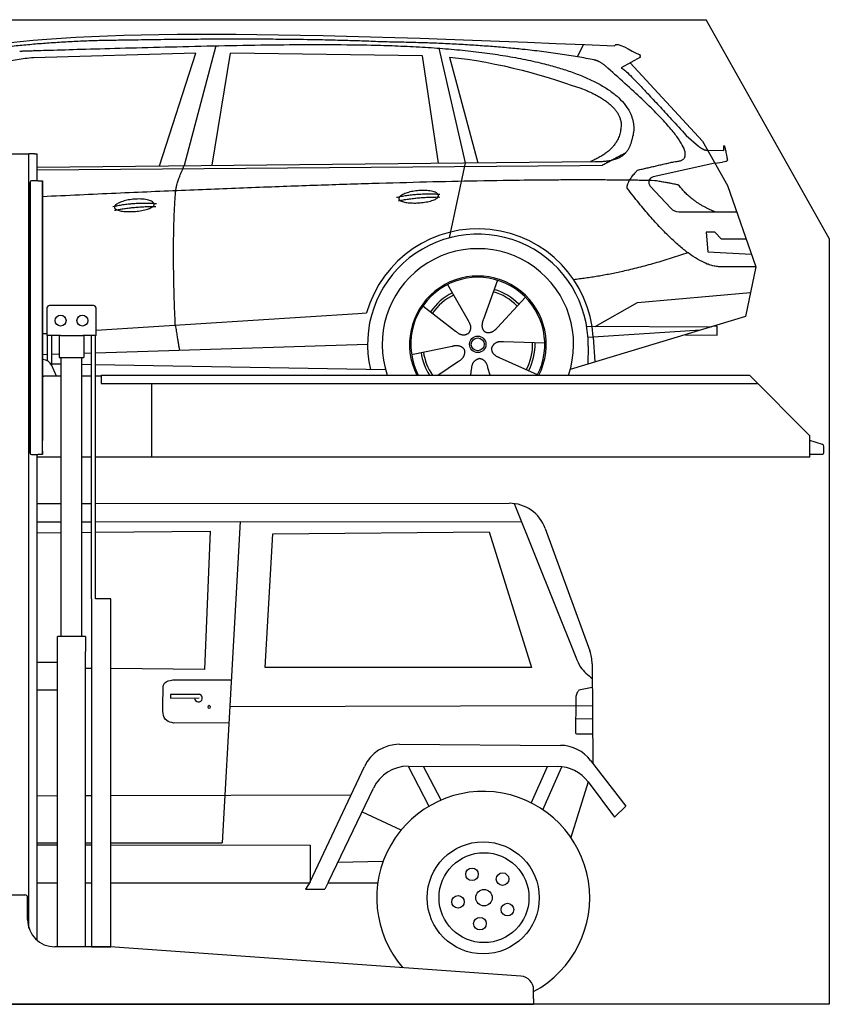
# Model space of a CAD drawing. Header units: millimetres. Extents: x 200 to 5400, y -200 to 3400.
# Tile 2 of 2: x 2440 to 5400, y -200 to 3400. Entities that reach past the tile are written whole.
import ezdxf

# ---------------------------------------------------------------- set-up
doc = ezdxf.new("R2010")
doc.units = ezdxf.units.MM
doc.layers.add('Car', color=10, linetype='Continuous')

msp = doc.modelspace()

# ---------------------------------------------------------------- linework, layer by layer
for p, q in [((5400, 2600), (4950, 3400)), ((2274.1, 2910), (2464.1, 2910)), ((2464.1, 2910), (2474.1, 2910)), ((2479.1, 2910), (2474.1, 2910)), ((2474.1, 78.8), (2474.1, 2910)), ((2494.1, 2910), (2479.1, 2910)), ((2494.1, 2910), (2504.1, 2910)), ((2504.1, 2811), (2504.1, 2910)), ((2507.1, 2811), (2483.1, 2811)), ((2507.1, 2811), (2523.1, 2811)), ((2523.1, 2811), (2523.1, 1861)), ((2523.1, 1822), (2523.1, 2810)), ((2478.1, 2806), (2478.1, 1816)), ((2478.1, 1815), (2478.1, 2805)), ((2539.6, 2345), (2539.6, 2245)), ((2709.6, 2355), (2549.6, 2355)), ((2719.6, 2245), (2719.6, 2345)), ((2588.8, 2245), (2539.6, 2245)), ((2542, 2152.7), (2542, 2245)), ((2557.1, 2136.4), (2557.1, 2245)), ((2584.6, 2245), (2584.6, 2165)), ((2588.8, 2245), (2670.4, 2245)), ((2719.6, 2245), (2670.4, 2245)), ((2674.6, 2245), (2674.6, 2165)), ((2702.1, 1283), (2702.1, 2245)), ((2717.2, 1283), (2717.2, 2245)), ((2584.6, 2165), (2674.6, 2165)), ((2592.1, 1145), (2592.1, 2165)), ((2667.1, 1145), (2667.1, 2165)), ((2525.2, 2157), (2523.1, 2157)), ((2574.3, 2097), (2557.2, 2136)), ((2523.1, 2097), (2528.1, 2097)), ((2592.1, 2097), (2528.1, 2097)), ((2702.1, 2097), (2667.1, 2097)), ((2738.1, 2097), (2717.2, 2097)), ((2738.1, 2100), (5108.6, 2100)), ((2738.1, 2100), (2738.1, 2070)), ((5108.6, 2100), (5328.6, 1878.1)), ((2738.1, 2070), (5138.3, 2070)), ((2923.1, 1800), (2923.1, 2070)), ((5328.6, 1800), (5328.6, 1878.1)), ((2483.1, 1810), (2507.1, 1810)), ((2504.1, 34), (2504.1, 1810)), ((2523.1, 1810), (2507.1, 1810)), ((2523.1, 1810), (2523.1, 1822)), ((2523.1, 1822), (2523.1, 1811)), ((2592.1, 1800), (2504.1, 1800)), ((2702.1, 1800), (2667.1, 1800)), ((5328.6, 1800), (2717.2, 1800)), ((2773.6, 1283), (2719.6, 1283)), ((2680.8, 1145), (2578.3, 1145)), ((2578.3, 10), (2578.3, 1145)), ((2680.8, 1145), (2680.8, 1090)), ((2680.8, 950), (2680.8, 1090)), ((2578.3, 1050), (2504.1, 1050)), ((2578.3, 942), (2578.3, 1058)), ((2504.1, 950), (2578.3, 950)), ((2680.8, 10), (2680.8, 950)), ((2279.1, 200), (2459.1, 200)), ((2469.1, 110), (2469.1, 190)), ((2767.3, 10), (2569.1, 10)), ((4272.6, -96.7), (2770.8, 9.9)), ((4319.1, -180), (4319.1, -146.6)), ((1994.1, -200), (3024.1, -200)), ((3024.1, -200), (4054.1, -200)), ((4054.1, -200), (4319.1, -200)), ((4319.1, -180), (4319.1, -200))]:
    msp.add_line(p, q)
for points in [[(1500, 3400), (4950, 3400)], [(5400, 2600), (5400, -200), (200, -200), (200, 2900)], [(2702.1, 1283), (2702.1, 10), (2773.6, 10), (2773.6, 1283)], [(2773.6, 1283), (2717.2, 1283)]]:
    msp.add_lwpolyline(points)
msp.add_lwpolyline([(5328.6, 1811), (5372.6, 1811, 0.414214), (5380.6, 1819), (5380.6, 1839.2, 0.32492), (5375, 1846.8), (5328.6, 1861.9)], format="xyb")
for centre in [(2589.6, 2300), (2669.6, 2300)]:
    msp.add_circle(centre, 20)
for centre, radius, start, end in [((2483.1, 2806), 5, 90, 180), ((2549.6, 2345), 10, 90, 180), ((2709.6, 2345), 10, 0, 90), ((2525.2, 2122), 35, 23.6294, 90), ((2483.1, 1815), 5, 180, 270), ((2459.1, 190), 10, 0, 90), ((2569.1, 110), 100, 180, 270), ((2767.3, -40), 50, 85.9407, 90), ((4269.1, -146.6), 50, 0, 85.9407)]:
    msp.add_arc(centre, radius, start, end)
at = {"layer": 'Car'}
for p, q in [((3084, 3278.1), (2490.4, 3260.8)), ((2951.8, 2865.7), (3084, 3278.1)), ((3157.2, 3304.5), (3041.8, 2866.6)), ((3143.5, 2867.6), (3210.6, 3277.4)), ((3912.3, 3267.5), (3210.6, 3277.4)), ((3971.9, 3295.8), (4069, 2876.5)), ((4479.2, 3264.2), (4501.6, 3308.9)), ((3971.8, 2875.6), (3912.3, 3267.5)), ((4011.9, 3263.3), (4115, 2877)), ((4709.2, 3262.6), (4639.1, 3223.4)), ((4672.3, 3242), (4936.7, 2956)), ((4876.4, 2977.1), (4922, 2937.3)), ((4936.7, 2956), (5027.3, 2793.9)), ((4950.4, 2922.9), (5014.8, 2922)), ((2504.1, 2861.4), (4543.4, 2881.1)), ((2504.1, 2851.4), (4488, 2867.1)), ((4069, 2876.5), (4010.6, 2602.3)), ((4488, 2867.1), (4570.8, 2868.6)), ((4982, 2875), (4755.6, 2825)), ((4982, 2875), (5009.7, 2879)), ((4745.2, 2791.9), (4820.3, 2710.7)), ((5027.3, 2793.9), (5131.7, 2496.2)), ((4849.5, 2697.9), (5061.3, 2697.1)), ((4982, 2623), (4949.4, 2623)), ((4949.4, 2623), (4956.2, 2551.5)), ((5005.8, 2597.2), (4982, 2623)), ((5096.3, 2597.2), (5005.8, 2597.2)), ((4956.2, 2551.5), (5115.3, 2543)), ((5131.7, 2496.2), (5014.8, 2496.7)), ((5131.7, 2496.2), (5093.8, 2314.3)), ((4004.6, 2432), (4079.2, 2300.3)), ((4186.7, 2447.4), (4135.2, 2305)), ((4288.8, 2385.7), (4186.6, 2274)), ((4698.8, 2365.6), (5112.2, 2402.8)), ((3914.3, 2354), (4033.8, 2261)), ((4543.5, 2278.8), (4698.8, 2365.6)), ((2719.6, 2264.6), (3676, 2325.6)), ((3676, 2325.6), (3708.4, 2327.7)), ((5093.8, 2314.3), (4453.1, 2121.5)), ((4513.1, 2278.9), (4970.6, 2277.2)), ((4990.3, 2278.9), (4976.9, 2279.1)), ((4989.8, 2246.2), (4990.3, 2278.9)), ((2523.1, 2252.1), (2539.6, 2253.1)), ((4537, 2239.6), (4517.8, 2238.4)), ((4928.7, 2264.6), (4537, 2239.6)), ((4537, 2239.6), (4542.9, 2148.5)), ((4874, 2248.1), (4989.8, 2246.2)), ((2717.2, 2182.1), (3712.2, 2213.1)), ((3872.6, 2176), (4021, 2206.3)), ((4359.8, 2217.2), (4208.4, 2222.1)), ((4518.5, 2205.9), (4517.5, 2140.8)), ((2523.1, 2176.1), (2542, 2176.7)), ((2557.1, 2177.2), (2584.6, 2178)), ((2674.6, 2180.8), (2702.1, 2181.7)), ((4332.6, 2101), (4194.7, 2163.7)), ((2557.1, 2142.1), (2592.1, 2141.5)), ((2667.1, 2140.3), (2702.1, 2139.7)), ((2717.2, 2139.4), (3777.3, 2121.5)), ((3969.1, 2100), (4044.3, 2151)), ((4160, 2100), (4152.2, 2126.9)), ((4089.9, 2100), (4092.4, 2121.9)), ((2504.1, 1631.2), (2592.1, 1631.3)), ((2667.1, 1631.3), (2702.1, 1631.3)), ((2717.2, 1631.3), (4230, 1631.9)), ((4248.3, 1630.7), (4473.5, 1069)), ((2504.1, 1563.8), (2592.1, 1564)), ((2667.1, 1564.1), (2702.1, 1564.1)), ((2717.2, 1564.1), (3245.6, 1564.8)), ((3245.6, 1564.8), (3180.9, 390.5)), ((3245.6, 1564.8), (4274.9, 1564.3)), ((2504.1, 1523.9), (2592.1, 1524.8)), ((2667.1, 1525.6), (2702.1, 1525.9)), ((2717.2, 1526.1), (3136.5, 1530.2)), ((3136.5, 1530.2), (3115.2, 1024.7)), ((3337.9, 1030.9), (3366, 1520.1)), ((3366, 1520.1), (4156.5, 1528)), ((4156.5, 1528), (4311.6, 1031.3)), ((4361.6, 1539.7), (4524.4, 1092)), ((4532.9, 1045.2), (4535.4, 681.7)), ((2702.1, 1028.1), (2680.8, 1028.3)), ((3115.2, 1024.7), (2773.6, 1027.5)), ((4311.6, 1031.3), (3337.9, 1030.9)), ((3032.6, 986.8), (3213.8, 986.7)), ((2963.5, 899.8), (2964.1, 950.2)), ((4533.5, 958.5), (4484.9, 948)), ((3098.2, 933.3), (2992, 933.1)), ((2992, 933.1), (2992.1, 919.1)), ((2992.1, 919.1), (3096.3, 920)), ((4472.9, 908.1), (4472.7, 795.8)), ((4472.9, 891.8), (3208.3, 887.4)), ((4472.9, 891.8), (4534, 892)), ((3205.1, 829), (3003.1, 828.4)), ((4472.7, 844.3), (4534.3, 844.4)), ((4477.8, 789.2), (4534.7, 788.8)), ((3828.1, 750.6), (4417.5, 746.7)), ((4527.5, 692), (4655.9, 524.9)), ((3502.5, 247.7), (3700.3, 670)), ((3860.1, 670.3), (4406.3, 669.6)), ((3860.1, 670.3), (3935.9, 525)), ((3915.1, 670.2), (3980.2, 547.3)), ((4310.5, 535.8), (4369.2, 669.6)), ((4352.9, 510.6), (4422.1, 668.7)), ((4518.3, 613.2), (4455.3, 410)), ((4518.3, 613.2), (4614.5, 484.2)), ((3569.7, 247.8), (3733.7, 590.7)), ((2504.1, 562.7), (2578.3, 562.9)), ((2680.8, 563.1), (2702.1, 563.1)), ((2773.6, 563.3), (3651.3, 565.4)), ((4614.5, 484.2), (4655.9, 524.9)), ((3692.1, 503.8), (3833.3, 437.6)), ((2504.1, 390.5), (2578.3, 390.5)), ((2504.1, 382.8), (2578.3, 382.7)), ((2680.8, 390.5), (2702.1, 390.5)), ((2680.8, 382.6), (2702.1, 382.6)), ((2773.6, 390.5), (3180.9, 390.5)), ((2773.6, 382.5), (3502.3, 381.7)), ((3502.3, 381.7), (3502.2, 247.3)), ((3603.8, 319.2), (3767.5, 322.8)), ((2504.1, 244.5), (2578.3, 244.5)), ((2680.8, 244.4), (2702.1, 244.4)), ((2773.6, 244.3), (3500, 243.8)), ((3502.5, 247.7), (3485.3, 221)), ((3485.3, 221), (3556, 220.9)), ((3569.7, 247.8), (3556, 220.9)), ((3567.6, 243.7), (3747.7, 243.6))]:
    msp.add_line(p, q, dxfattribs=at)
for centre, radius in [((4114.8, 2213.2), 30.1), ((4114.8, 2213.2), 23.6), ((4134.7, 189.2), 204.9), ((4137.6, 189.8), 164.4), ((4093.9, 275.4), 22.9), ((4205.5, 257.8), 22.9), ((4137.6, 189.8), 30), ((4042.7, 174.6), 22.9), ((4223.3, 146.3), 22.9), ((4122.7, 94.9), 22.9)]:
    msp.add_circle(centre, radius, dxfattribs=at)
for centre, radius, start, end in [((4759.9, 2805.5), 20, 102.4358, 222.7473), ((4849.7, 2737.9), 40, 222.7473, 269.7861), ((4115.2, 2212.7), 422.7, 3.6504, 164.2126), ((4115.2, 2212.7), 403.4, 359.0315, 193.1146), ((4115.2, 2212.7), 350, 341.2168, 198.7832), ((4115.2, 2212.7), 250, 333.206, 206.794), ((4114.8, 2213.2), 245, 332.4767, 207.5233), ((4114.8, 2213.2), 209.6, 44.262, 73.3995), ((4114.8, 2213.2), 209.6, 116.262, 145.3995), ((4114.8, 2213.2), 200.6, 116.1152, 145.5463), ((4114.8, 2213.2), 200.6, 44.1152, 73.5463), ((4114.8, 2213.2), 200.6, 332.1152, 1.5463), ((4114.8, 2213.2), 209.6, 332.262, 1.3995), ((4114.8, 2213.2), 209.6, 188.262, 212.6874), ((4114.8, 2213.2), 200.6, 188.1152, 214.3503), ((4230, 1491.9), 140, 19.9887, 90.021), ((4392.9, 1044.2), 140, 0.4062, 19.9887), ((3093.8, 920), 14, 180.4812, 72.5192), ((3827.1, 610.6), 140, 89.6179, 154.9024), ((4416.5, 606.7), 140, 37.5358, 89.6179), ((3860, 530.3), 140, 89.9276, 154.4397), ((4406.1, 529.6), 140, 36.6876, 89.9276), ((4134.7, 189.2), 389.2, 298.2675, 220.9867)]:
    msp.add_arc(centre, radius, start, end, dxfattribs=at)
msp.add_ellipse((3133, 887.5), major_axis=(-0.19, 5.97), ratio=0.549171, dxfattribs=at)
for points, degree in [([(2270.5, 3297.3), (2682.4, 3368.9), (3442.6, 3356.4), (4615.1, 3303.9)], 3), ([(2801, 3324.6), (2558.1, 3322.3), (2329, 3292.3)], 2), ([(3765.2, 3318.8), (3416.8, 3335), (2801, 3324.6)], 2), ([(4540.8, 3252.8), (4239.6, 3312.7), (3765.2, 3318.8)], 2), ([(4615.1, 3303.9), (4623.5, 3323.3), (4670.9, 3286.6), (4708.4, 3271.1)], 3), ([(2490.4, 3260.8), (2265.4, 3241.7), (2130.9, 3108.9)], 2), ([(4011.9, 3263.3), (4183.7, 3246.7), (4379.8, 3192), (4513.1, 3140.6)], 3), ([(4590.5, 3222.4), (4564.5, 3248.1), (4540.8, 3252.8)], 2), ([(4709.2, 3262.6), (4710.8, 3264.2), (4706.3, 3266.4), (4710.9, 3270.1), (4708.4, 3271.1)], 4), ([(4836.1, 2881.5), (4976.8, 2886.5), (4590.5, 3222.4)], 2), ([(4639.1, 3223.4), (4643.3, 3234.1), (4876.4, 2977.1)], 2), ([(4513.1, 3140.6), (4628.8, 3090.7), (4638.5, 3024.6)], 2), ([(4638.5, 3024.6), (4644.1, 2930.1), (4526.8, 2881)], 2), ([(4543.4, 2881.1), (4593.5, 2881.6), (4661.2, 2884), (4674.2, 2933.8), (4682.5, 2977.1)], 4), ([(4922, 2937.3), (4930.3, 2930), (4948.1, 2920), (4952.7, 2922.5), (4954.6, 2924)], 4), ([(5014.8, 2922), (5012.9, 2970), (5027.3, 2886.7)], 2), ([(4570.8, 2868.6), (4601.2, 2884.9), (4656.8, 2914.7)], 2), ([(4698.9, 2850.1), (4836.1, 2881.5)], 1), ([(5027.3, 2886.7), (5027.6, 2883), (5019.8, 2880.4), (5009.7, 2879)], 3), ([(3010.7, 2774.4), (3013.6, 2805.4), (3041.8, 2866.6)], 2), ([(4661.2, 2783.7), (4658.9, 2807.9), (4698.9, 2850.1)], 2), ([(4762.7, 2811.4), (4094.6, 2827), (2523.1, 2752.6)], 2), ([(4850.6, 2793.9), (4849.3, 2796.9), (4762.7, 2811.4)], 2), ([(3009, 2283.1), (2995.4, 2596.3), (3010.7, 2774.4)], 2), ([(5014.8, 2496.7), (4891.8, 2483.9), (4661.2, 2783.7)], 2), ([(4982, 2697.4), (4896.4, 2732.5), (4850.6, 2793.9)], 2), ([(3817.3, 2750.7), (3892.7, 2767.6), (3976.2, 2761.8)], 2), ([(3824.5, 2737.9), (3898.5, 2752.5), (3976.4, 2751.7)], 2), ([(2781.1, 2717), (2856.6, 2733.9), (2940.1, 2728.1)], 2), ([(2786.2, 2703.2), (2860.2, 2717.8), (2938.1, 2717)], 2), ([(4882.9, 2548), (4658.2, 2470.6), (4465.4, 2449.4)], 2), ([(4135.2, 2305), (4130.7, 2292.5), (4126.8, 2278.4), (4131.1, 2264.6), (4141.9, 2258.1)], 4), ([(3009, 2283.1), (3019.2, 2218.2), (3024.2, 2191.7)], 2), ([(4079.2, 2300.3), (4097.2, 2273.9), (4080.5, 2252.9)], 2), ([(4186.6, 2274), (4177.6, 2264.1), (4167, 2254.1), (4152.7, 2251.6), (4141.9, 2258.1)], 4), ([(4033.8, 2261), (4057.3, 2239.4), (4080.5, 2252.9)], 2), ([(4021, 2206.3), (4051.7, 2215.3), (4066.4, 2192.9)], 2), ([(4194.7, 2163.7), (4164.6, 2174.4), (4165.9, 2201.3)], 2), ([(4208.4, 2222.1), (4176.7, 2225.9), (4165.9, 2201.3)], 2), ([(4044.3, 2151), (4072.1, 2166.6), (4066.4, 2192.9)], 2), ([(4092.4, 2121.9), (4093.3, 2153.8), (4119.2, 2160.9)], 2), ([(4152.2, 2126.9), (4145.9, 2158.3), (4119.2, 2160.9)], 2)]:
    msp.add_open_spline(points, degree=degree, dxfattribs=at)
for points, degree, knots in [([(2440.2, 3285.2), (2467.1, 3286.2), (2606.1, 3290.6), (3627.3, 3320.1), (4247.6, 3319.3), (4718, 3163.7), (4682.5, 2977.1)], 4, [0.0821318, 0.0821318, 0.0821318, 0.0821318, 0.0821318, 0.258851, 0.508851, 1, 1, 1, 1, 1]), ([(3826.2, 2745.4), (3825.3, 2753.6), (3846.3, 2770), (3929, 2790.1), (4022, 2757), (3935.7, 2725.4), (3850.9, 2726.1), (3827.1, 2737.2), (3826.2, 2745.4)], 5, [0, 0, 0, 0, 0, 0, 0.300106, 0.500106, 0.700106, 1, 1, 1, 1, 1, 1]), ([(2786.2, 2713.9), (2785.3, 2722.1), (2806.3, 2738.4), (2889, 2758.6), (2982, 2725.5), (2895.7, 2693.9), (2810.9, 2694.5), (2787.1, 2705.6), (2786.2, 2713.9)], 5, [0, 0, 0, 0, 0, 0, 0.300106, 0.500106, 0.700106, 1, 1, 1, 1, 1, 1])]:
    msp.add_open_spline(points, degree=degree, knots=knots, dxfattribs=at)
for points in [[(4473.5, 1069), (4490.9, 1032.9), (4533.3, 991.4)], [(2964.1, 950.2), (2966.3, 967.4), (3032.6, 986.8)], [(4484.9, 948), (4478.7, 940.5), (4472.9, 908.1)], [(3003.1, 828.4), (2977.6, 837.6), (2963.5, 899.8)], [(4472.7, 795.8), (4473.4, 790), (4477.8, 789.2)]]:
    msp.add_spline(points, degree=3, dxfattribs=at)

doc.saveas('drawing.dxf')
